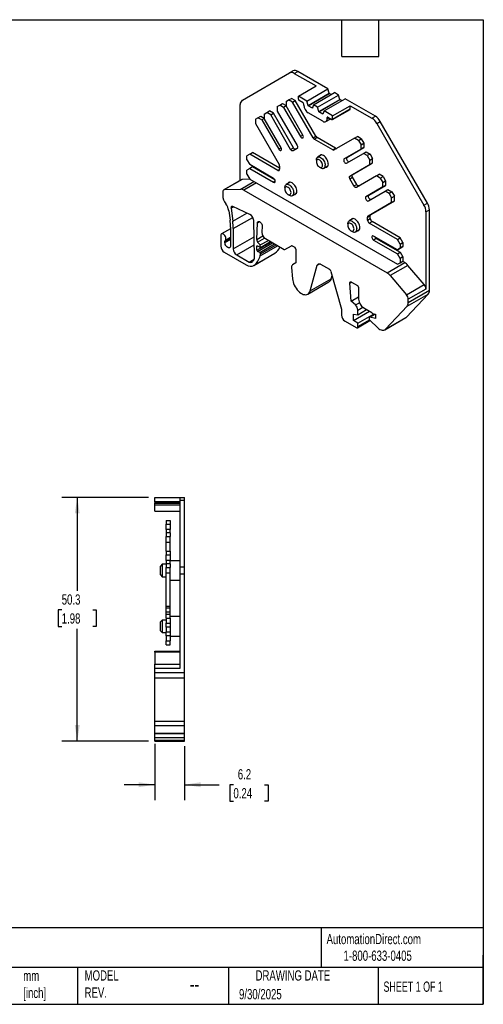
# Model space of a CAD drawing. Header units: millimetres. Extents: x 6 to 273, y 6 to 210.
# Tile 2 of 2: x 177 to 273, y 6 to 210. Entities that reach past the tile are written whole.
import ezdxf

# ---------------------------------------------------------------- set-up
doc = ezdxf.new("R2010")
doc.units = ezdxf.units.MM
doc.linetypes.add('SLD-Solid', pattern=[0])
doc.layers.add('DIMENSIONS', color=140, linetype='SLD-Solid', lineweight=25)
doc.layers.add('TEXT', color=140, linetype='SLD-Solid', lineweight=25)
doc.styles.add('SLDTEXTSTYLE0', font='TXT', dxfattribs={"width": 0.7})
doc.styles.add('SLDTEXTSTYLE1', font='TXT', dxfattribs={"width": 0.65})
doc.dimstyles.new('SLDDIMSTYLE0', dxfattribs={"dimtxt": 2.158008, "dimasz": 3.302, "dimexe": 0, "dimexo": 0.0625, "dimgap": 0.539502, "dimtad": 0, "dimtih": 1, "dimtoh": 1, "dimdec": 1, "dimrnd": 1e-09, "dimzin": 12, "dimdsep": 46, "dimtxsty": 'SLDTEXTSTYLE0', "dimsah": 1, "dimcen": 0.09, "dimadec": 0, "dimazin": 3, "dimtfac": 1, "dimtdec": 1, "dimtofl": 0, "dimtmove": 0, "dimatfit": 3, "dimfxl": 0, "dimfrac": 2, "dimtolj": 1, "dimtzin": 12, "dimarcsym": 0})
doc.dimstyles.new('SLDDIMSTYLE1', dxfattribs={"dimtxt": 2.158008, "dimasz": 3.302, "dimexe": 0, "dimexo": 0.0625, "dimgap": 0.539502, "dimtad": 0, "dimtih": 1, "dimtoh": 1, "dimdec": 1, "dimrnd": 1e-09, "dimzin": 12, "dimdsep": 46, "dimtxsty": 'SLDTEXTSTYLE0', "dimsah": 1, "dimcen": 0.09, "dimadec": 0, "dimazin": 3, "dimtfac": 1, "dimtdec": 1, "dimtmove": 0, "dimatfit": 0, "dimfxl": 0, "dimfrac": 2, "dimtolj": 1, "dimtzin": 12, "dimarcsym": 0})

# ---------------------------------------------------------------- blocks, each defined once
blk = doc.blocks.new('_D_1')
at = {"layer": 'DIMENSIONS'}
for p, q in [((205.22, 60.11), (205.22, 48.5)), ((211.37, 59.61), (211.37, 48.5)), ((205.22, 51.67), (198.87, 51.67)), ((211.37, 51.67), (218.53, 51.67)), ((221.46, 51.67), (220.73, 51.67)), ((220.73, 51.67), (220.73, 48.24)), ((227.87, 51.67), (228.6, 51.67)), ((228.6, 51.67), (228.6, 48.24)), ((220.73, 48.24), (221.46, 48.24)), ((228.6, 48.24), (227.87, 48.24))]:
    blk.add_line(p, q, dxfattribs=at)
for points in [[(205.22, 51.67), (201.92, 52.18), (201.92, 51.16)], [(211.37, 51.67), (214.67, 51.16), (214.67, 52.18)]]:
    blk.add_solid(points, dxfattribs=at)
at = {"layer": 'DIMENSIONS', "char_height": 2.117, "attachment_point": 1, "style": 'SLDTEXTSTYLE0'}
for s, insert in [('6.2', (222.36, 54.88)), ('0.24', (221.46, 50.97))]:
    blk.add_mtext(s, dxfattribs=dict(at, insert=insert))
blk = doc.blocks.new('_D_2')
at = {"layer": 'DIMENSIONS'}
for p, q in [((203.95, 110.95), (186.05, 110.95)), ((189.22, 110.95), (189.22, 91.65)), ((186.01, 87.74), (185.29, 87.74)), ((185.29, 87.74), (185.29, 84.31)), ((192.43, 87.74), (193.15, 87.74)), ((193.15, 87.74), (193.15, 84.31)), ((185.29, 84.31), (186.01, 84.31)), ((189.22, 60.69), (189.22, 83.83)), ((193.15, 84.31), (192.43, 84.31)), ((203.95, 60.69), (186.05, 60.69))]:
    blk.add_line(p, q, dxfattribs=at)
for points in [[(189.22, 110.95), (188.71, 107.65), (189.73, 107.65)], [(189.22, 60.69), (189.73, 63.99), (188.71, 63.99)]]:
    blk.add_solid(points, dxfattribs=at)
at = {"layer": 'DIMENSIONS', "char_height": 2.117, "attachment_point": 1, "style": 'SLDTEXTSTYLE0'}
for s, insert in [('50.3', (186.01, 90.95)), ('1.98', (186.01, 87.04))]:
    blk.add_mtext(s, dxfattribs=dict(at, insert=insert))

msp = doc.modelspace()

# ---------------------------------------------------------------- linework, layer by layer
for p, q in [((223.3, 192.94), (233.03, 198.56)), ((233.03, 198.56), (233.73, 198.97)), ((234.03, 198.46), (234.73, 198.87)), ((234.03, 198.46), (238.51, 195.88)), ((240.98, 195.27), (234.73, 198.87)), ((234.87, 193.78), (238.51, 195.88)), ((236.63, 192.76), (240.98, 195.27)), ((241.21, 194.36), (240.98, 195.27)), ((232.85, 192.98), (233.42, 193.3)), ((234.22, 192.84), (233.42, 193.3)), ((234.87, 193.12), (234.87, 193.78)), ((236.63, 192.76), (234.87, 193.78)), ((236.86, 191.85), (241.21, 194.36)), ((236.86, 191.8), (241.21, 194.31)), ((237.98, 191.98), (242.33, 194.49)), ((238.83, 191.49), (243.17, 194)), ((239.06, 190.59), (243.4, 193.1)), ((239.06, 190.54), (243.4, 193.05)), ((240.17, 190.71), (244.52, 193.23)), ((241.21, 194.31), (241.21, 194.36)), ((241.62, 194.08), (241.21, 194.31)), ((243.17, 194), (242.33, 194.49)), ((243.4, 193.1), (243.17, 194)), ((243.4, 193.05), (243.4, 193.1)), ((243.81, 192.81), (243.4, 193.05)), ((250.77, 189.62), (244.52, 193.23)), ((222.88, 176.41), (222.88, 192.03)), ((230.5, 191.62), (231.03, 191.92)), ((230.5, 191.62), (230.5, 190.7)), ((231.03, 191.92), (231.59, 192.25)), ((231.83, 191.46), (231.03, 191.92)), ((231.59, 192.25), (232.33, 191.83)), ((232.33, 191.75), (231.83, 191.46)), ((231.83, 191.46), (235.3, 185.44)), ((232.33, 192.68), (232.85, 192.98)), ((232.33, 192.68), (232.33, 191.75)), ((235.8, 185.73), (232.33, 191.75)), ((233.65, 192.52), (232.85, 192.98)), ((233.65, 192.52), (234.22, 192.84)), ((237.9, 185.16), (233.65, 192.52)), ((238.47, 185.49), (234.22, 192.84)), ((235.86, 192.39), (235.01, 192.88)), ((236, 191.9), (236, 192.14)), ((236.86, 191.85), (236.63, 192.76)), ((236.86, 191.8), (236.86, 191.85)), ((237.75, 191.29), (236.86, 191.8)), ((237.98, 191.98), (237.75, 191.34)), ((237.75, 191.34), (237.75, 191.29)), ((238.83, 191.49), (237.98, 191.98)), ((239.06, 190.59), (238.83, 191.49)), ((241.9, 188.95), (245.54, 191.05)), ((241.94, 189.69), (245.58, 191.8)), ((241.94, 189.04), (245.58, 191.14)), ((245.58, 191.14), (245.58, 191.8)), ((245.58, 191.8), (250.06, 189.21)), ((226, 189.02), (226.53, 189.33)), ((226, 189.02), (226, 188.1)), ((226.53, 189.33), (227.09, 189.65)), ((227.33, 188.86), (226.53, 189.33)), ((227.09, 189.65), (227.83, 189.23)), ((227.83, 189.15), (227.33, 188.86)), ((227.83, 190.08), (228.35, 190.38)), ((227.83, 190.08), (227.83, 189.15)), ((231.3, 183.13), (227.83, 189.15)), ((228.35, 190.38), (228.92, 190.71)), ((229.15, 189.92), (228.35, 190.38)), ((229.72, 190.24), (228.92, 190.71)), ((229.15, 189.92), (229.72, 190.24)), ((233.27, 182.78), (229.15, 189.92)), ((233.84, 183.11), (229.72, 190.24)), ((230.5, 190.7), (234.62, 183.56)), ((239.89, 188.59), (236.92, 190.31)), ((239.06, 190.54), (239.06, 190.59)), ((239.94, 190.03), (239.06, 190.54)), ((240.17, 190.71), (239.94, 190.08)), ((239.94, 190.08), (239.94, 190.03)), ((241.94, 189.69), (240.17, 190.71)), ((240.54, 188.53), (241.54, 189.11)), ((240.81, 189.37), (240.95, 189.45)), ((240.81, 189.12), (240.81, 189.37)), ((240.81, 189.12), (241.16, 189.33)), ((240.95, 189.45), (241.8, 188.96)), ((241.94, 189.04), (241.94, 189.69)), ((250.06, 189.21), (250.77, 189.62)), ((226, 188.1), (230.87, 179.66)), ((227.33, 188.86), (230.8, 182.85)), ((251.06, 188.15), (251.77, 188.56)), ((251.06, 188.15), (260.79, 171.3)), ((261.5, 171.71), (251.77, 188.56)), ((235.8, 185.73), (235.3, 185.44)), ((237.9, 185.16), (238.47, 185.49)), ((238.15, 184.9), (238.72, 185.22)), ((242.54, 183.01), (238.72, 185.22)), ((246.47, 185.12), (242.23, 182.66)), ((246.47, 185.12), (247.04, 185.44)), ((247.27, 184.65), (246.47, 185.12)), ((247.84, 184.98), (247.04, 185.44)), ((247.27, 184.65), (247.84, 184.98)), ((247.84, 184.98), (248.36, 184.07)), ((231.3, 183.13), (230.8, 182.85)), ((233.27, 182.78), (233.84, 183.11)), ((234.62, 182.98), (233.77, 182.49)), ((241.98, 182.69), (238.15, 184.9)), ((241.98, 182.69), (242.54, 183.01)), ((244.89, 181.14), (248.36, 183.15)), ((247.27, 184.65), (247.8, 183.74)), ((247.8, 183.74), (248.36, 184.07)), ((247.8, 182.82), (247.8, 183.74)), ((248.36, 183.15), (247.8, 182.82)), ((248.36, 184.07), (248.36, 183.15)), ((224.83, 181.81), (224.26, 181.48)), ((224.26, 180.63), (224.26, 181.48)), ((224.83, 181.81), (225.39, 182.14)), ((230.62, 178.46), (224.83, 181.81)), ((230.98, 178.91), (225.39, 182.14)), ((239.67, 181.64), (238.85, 181.16)), ((247.8, 182.82), (244.32, 180.81)), ((244.89, 181.14), (244.32, 180.81)), ((244.82, 179.95), (248.3, 181.95)), ((248.3, 181.95), (248.86, 182.28)), ((249.1, 181.49), (248.3, 181.95)), ((248.86, 182.28), (249.66, 181.82)), ((249.66, 181.82), (249.1, 181.49)), ((249.1, 181.49), (249.62, 180.58)), ((249.62, 180.58), (250.19, 180.91)), ((249.66, 181.82), (250.19, 180.91)), ((250.19, 179.99), (250.19, 180.91)), ((224.26, 180.63), (224.83, 179.65)), ((224.83, 178.83), (224.26, 178.5)), ((229.74, 176.81), (224.83, 179.65)), ((225.39, 179.16), (224.83, 178.83)), ((224.83, 178.83), (229.74, 175.99)), ((230.02, 176.48), (225.39, 179.16)), ((230.98, 179.31), (230.98, 178.67)), ((238.58, 180.57), (238.58, 180.24)), ((239.21, 179.14), (239.5, 178.97)), ((240.15, 178.91), (240.97, 179.39)), ((245.5, 177.28), (249.62, 179.66)), ((246.07, 177.61), (250.19, 179.99)), ((249.62, 179.66), (249.62, 180.58)), ((249.62, 179.66), (250.19, 179.99)), ((224.26, 177.65), (224.26, 178.5)), ((224.26, 177.65), (224.83, 176.67)), ((230.62, 178.46), (230.98, 178.67)), ((245.5, 177.28), (246.07, 177.61)), ((245.5, 176.7), (246.07, 177.03)), ((246.92, 175.56), (246.07, 177.03)), ((250.97, 177.32), (246.85, 174.94)), ((250.97, 177.32), (251.54, 177.65)), ((251.77, 176.86), (250.97, 177.32)), ((252.34, 177.19), (251.54, 177.65)), ((251.77, 176.86), (252.34, 177.19)), ((251.77, 176.86), (252.3, 175.95)), ((252.34, 177.19), (252.86, 176.28)), ((223.09, 176.53), (219.45, 174.43)), ((223.26, 176.58), (219.62, 174.48)), ((222.96, 174.58), (225.7, 176.16)), ((224.89, 176.63), (223.26, 176.58)), ((226.2, 175.87), (223.62, 174.38)), ((224.83, 176.67), (255.3, 159.07)), ((230.09, 176.2), (229.74, 175.99)), ((232.07, 174.93), (232.07, 174.6)), ((233.17, 176), (232.34, 175.53)), ((246.35, 175.23), (245.5, 176.7)), ((246.35, 175.23), (246.92, 175.56)), ((252.3, 175.03), (248.82, 173.02)), ((249.39, 173.35), (252.86, 175.35)), ((252.3, 175.95), (252.86, 176.28)), ((252.3, 175.03), (252.3, 175.95)), ((252.86, 175.35), (252.3, 175.03)), ((252.86, 176.28), (252.86, 175.35)), ((219.24, 173.97), (219.24, 173.32)), ((219.62, 174.48), (222.96, 174.58)), ((223.62, 174.38), (253.18, 157.32)), ((232.71, 173.5), (232.99, 173.34)), ((233.64, 173.27), (234.47, 173.75)), ((249.39, 173.35), (248.82, 173.02)), ((249.32, 172.15), (252.8, 174.16)), ((252.8, 174.16), (253.36, 174.49)), ((253.6, 173.7), (252.8, 174.16)), ((253.36, 174.49), (254.16, 174.02)), ((254.16, 174.02), (253.6, 173.7)), ((253.6, 173.7), (254.12, 172.79)), ((254.12, 172.79), (254.69, 173.12)), ((254.12, 171.87), (254.12, 172.79)), ((254.16, 174.02), (254.69, 173.12)), ((254.69, 172.19), (254.69, 173.12)), ((220.96, 170.63), (221.48, 170.94)), ((224.85, 169.36), (221.34, 171)), ((249.25, 169.05), (254.12, 171.87)), ((249.82, 169.38), (254.69, 172.19)), ((254.12, 171.87), (254.69, 172.19)), ((260.79, 171.3), (261.5, 171.71)), ((220.5, 170.13), (220.76, 168.18)), ((220.96, 170.63), (221.32, 167.96)), ((221.32, 167.96), (224.23, 169.64)), ((221.43, 166.43), (225.45, 168.76)), ((249.15, 168.82), (249.72, 169.15)), ((249.15, 168.18), (249.15, 168.82)), ((249.25, 169.05), (249.82, 169.38)), ((249.72, 168.5), (249.72, 169.15)), ((261.21, 169.9), (261.91, 170.31)), ((261.21, 169.9), (261.21, 153.95)), ((261.91, 153.7), (261.91, 170.31)), ((220.86, 166.76), (220.86, 162.88)), ((225.8, 160.58), (225.64, 168.11)), ((226.27, 164.18), (226.41, 167.63)), ((226.41, 167.63), (226.85, 167.88)), ((227.37, 167), (227.35, 165.62)), ((245.08, 167.42), (245.08, 167.09)), ((246.18, 168.49), (245.35, 168.02)), ((249.15, 168.18), (249.72, 168.5)), ((249.5, 167.56), (250.07, 167.89)), ((255.3, 164.22), (249.5, 167.56)), ((255.87, 164.54), (250.07, 167.89)), ((218.85, 165), (218.85, 162.8)), ((220.86, 166.41), (219.01, 165.34)), ((219.79, 164.06), (220.86, 164.68)), ((221.43, 166.43), (221.43, 162.25)), ((221.43, 162.25), (225.71, 164.72)), ((226.27, 164.18), (227.54, 164.92)), ((245.72, 165.99), (246, 165.83)), ((246.65, 165.76), (247.48, 166.24)), ((255.3, 162.05), (250.39, 164.89)), ((219.7, 163.85), (220.86, 164.52)), ((219.7, 163.55), (220.86, 164.22)), ((219.7, 163.55), (219.7, 163.85)), ((222.13, 161.02), (225.74, 163.11)), ((226.27, 162.75), (226.42, 162.84)), ((226.31, 161.97), (226.27, 162.75)), ((226.31, 161.97), (229.26, 163.67)), ((226.4, 162.85), (227.04, 162.55)), ((226.45, 161.74), (229.53, 163.52)), ((226.46, 163.67), (227.88, 164.49)), ((227.01, 163.06), (226.46, 163.67)), ((226.89, 161.49), (229.96, 163.26)), ((226.99, 160.83), (230.59, 162.91)), ((227.01, 163.06), (228.67, 164.01)), ((227.04, 162.55), (227.01, 163.06)), ((227.03, 161.23), (230.26, 163.09)), ((227.04, 162.55), (229.13, 163.75)), ((228.05, 164.37), (231.94, 162.12)), ((232.09, 162.11), (233.46, 162.9)), ((232.09, 162.11), (233.47, 162.9)), ((233.61, 162.88), (234.13, 162.58)), ((250.95, 164.4), (250.39, 164.07)), ((250.39, 164.07), (255.3, 161.24)), ((250.95, 164.4), (255.87, 161.56)), ((255.3, 164.22), (255.87, 164.54)), ((255.87, 163.24), (255.3, 164.22)), ((256.43, 163.56), (255.87, 164.54)), ((255.87, 163.24), (256.43, 163.56)), ((255.87, 163.24), (255.87, 162.38)), ((255.87, 162.38), (256.43, 162.71)), ((256.43, 162.71), (255.87, 162.38)), ((256.43, 163.56), (256.43, 162.71)), ((219.56, 161.57), (224.11, 158.94)), ((222.13, 161.02), (224.71, 159.53)), ((225.61, 158.8), (229.96, 161.31)), ((225.69, 158.85), (230.04, 161.36)), ((226.89, 161.49), (226.45, 161.74)), ((226.99, 160.83), (227.03, 161.23)), ((229.96, 161.31), (230.04, 161.36)), ((234.34, 162.22), (234.34, 159.35)), ((255.3, 162.05), (255.87, 162.38)), ((255.87, 162.38), (255.3, 162.05)), ((255.3, 161.24), (255.87, 161.56)), ((255.87, 160.26), (255.3, 161.24)), ((255.87, 161.56), (256.43, 160.58)), ((256.43, 160.58), (255.87, 160.26)), ((256.43, 160.58), (256.43, 159.73)), ((224.71, 159.53), (225.74, 160.13)), ((234.34, 159.35), (233.67, 158.96)), ((237.32, 153.59), (238.78, 158.89)), ((238.78, 158.89), (239.28, 159.17)), ((239.46, 159.09), (241.27, 158.05)), ((253.18, 157.32), (256.83, 159.42)), ((257.48, 158.85), (253.84, 156.75)), ((255.3, 159.07), (255.87, 159.4)), ((255.3, 159.07), (255.87, 159.4)), ((255.87, 160.26), (255.87, 159.4)), ((255.87, 159.4), (256.43, 159.73)), ((255.87, 159.4), (256.43, 159.73)), ((256.83, 159.42), (256.36, 159.69)), ((260.83, 154.89), (257.48, 158.85)), ((233.46, 158.42), (233.65, 156.07)), ((241.6, 157.6), (243.79, 149.83)), ((241.67, 156.1), (241.85, 156.74)), ((253.84, 156.75), (257.19, 152.79)), ((236.84, 152.91), (241.19, 155.42)), ((237.32, 153.59), (241.67, 156.1)), ((245.49, 155.16), (245.88, 155.39)), ((245.8, 151.47), (245.49, 155.16)), ((245.85, 155.41), (247.08, 154.69)), ((257.19, 152.79), (260.83, 154.89)), ((247.3, 154.33), (247.3, 151.9)), ((257.2, 148.18), (261.65, 152.91)), ((257.31, 150.4), (261.65, 152.91)), ((261.21, 153.95), (257.56, 151.85)), ((257.56, 151.19), (261.91, 153.7)), ((245.8, 151.47), (247.3, 152.34)), ((246.65, 150.68), (245.8, 151.47)), ((246.65, 150.68), (247.46, 151.15)), ((252.85, 145.67), (257.31, 150.4)), ((257.56, 151.19), (257.56, 151.85)), ((243.79, 149.83), (243.79, 148.56)), ((246.27, 147.5), (249.53, 149.38)), ((246.27, 148.81), (247.16, 148.67)), ((246.27, 147.5), (246.27, 148.81)), ((247.16, 149.61), (248.17, 150.19)), ((247.16, 148.67), (248.96, 149.71)), ((247.16, 148.67), (247.16, 149.61)), ((247.16, 146.9), (250.52, 148.84)), ((248.36, 150.06), (250.01, 149.1)), ((250.66, 148.8), (249.55, 148.15)), ((249.61, 148.16), (250.7, 148.79)), ((250.18, 148.93), (250.71, 148.79)), ((250.71, 148.79), (250.78, 148.75)), ((250.78, 148.75), (250.78, 147.85)), ((244.5, 147.33), (246.8, 146)), ((247.16, 146.9), (246.27, 147.5)), ((247.05, 145.98), (249.65, 147.48)), ((247.16, 146.21), (249.55, 147.59)), ((247.16, 146.21), (247.16, 146.9)), ((249.51, 148.06), (249.51, 147.74)), ((250.78, 147.85), (249.61, 148.16)), ((249.61, 147.52), (251.28, 145.96)), ((252.7, 145.55), (257.04, 148.06)), ((252.85, 145.67), (257.2, 148.18)), ((205.22, 110.15), (205.22, 110.95)), ((205.22, 110.95), (210.37, 110.95)), ((205.22, 110.15), (210.37, 110.15)), ((205.22, 109.95), (205.22, 110.15)), ((205.22, 109.95), (210.37, 109.95)), ((205.22, 109.95), (205.22, 109.75)), ((205.22, 109.75), (210.37, 109.75)), ((205.22, 109.45), (205.22, 109.75)), ((210.37, 110.95), (211.37, 110.95)), ((210.37, 110.95), (210.37, 110.37)), ((210.37, 110.37), (211.37, 110.37)), ((210.37, 110.37), (210.37, 96.6)), ((211.37, 110.37), (211.37, 110.95)), ((211.37, 96.6), (211.37, 110.37)), ((205.22, 109.45), (210.37, 109.45)), ((205.22, 108.15), (205.22, 109.45)), ((205.22, 108.15), (210.37, 108.15)), ((207.57, 106.2), (208.37, 106.2)), ((207.57, 106.2), (207.57, 105.46)), ((208.37, 106.2), (208.37, 105.46)), ((207.57, 105.46), (208.37, 105.46)), ((207.57, 104.33), (207.57, 105.46)), ((208.37, 104.33), (207.57, 104.33)), ((207.57, 104.33), (207.57, 103.62)), ((208.37, 105.46), (208.37, 104.33)), ((208.37, 103.62), (208.37, 104.33)), ((208.37, 103.62), (207.57, 103.62)), ((207.57, 103.62), (207.57, 102.88)), ((207.57, 102.88), (208.37, 102.88)), ((207.57, 101.75), (207.57, 102.88)), ((207.57, 101.75), (208.37, 101.75)), ((207.57, 99.84), (207.57, 101.75)), ((208.37, 103.62), (208.37, 102.88)), ((208.37, 101.75), (208.37, 102.88)), ((208.37, 99.84), (208.37, 101.75)), ((207.57, 99.84), (208.37, 99.84)), ((207.57, 99.84), (207.57, 99.1)), ((208.37, 99.84), (208.37, 99.1)), ((207.57, 99.1), (208.37, 99.1)), ((207.57, 97.96), (207.57, 99.1)), ((208.37, 97.96), (207.57, 97.96)), ((207.57, 97.96), (207.57, 97.26)), ((208.37, 99.1), (208.37, 97.96)), ((208.37, 97.26), (208.37, 97.96)), ((210.37, 97.85), (208.37, 97.85)), ((206.77, 97.15), (206.37, 96.75)), ((206.37, 95.85), (206.37, 96.75)), ((206.37, 94.95), (206.37, 95.85)), ((207.57, 97.15), (206.77, 97.15)), ((206.77, 97.15), (206.77, 95.85)), ((206.77, 95.85), (206.77, 94.55)), ((208.37, 97.26), (207.57, 97.26)), ((207.57, 97.26), (207.57, 96.52)), ((207.57, 96.52), (208.37, 96.52)), ((207.57, 95.38), (207.57, 96.52)), ((208.37, 97.26), (208.37, 96.52)), ((208.37, 95.38), (208.37, 96.52)), ((210.37, 96.6), (211.37, 96.6)), ((210.37, 96.6), (210.37, 95.19)), ((211.37, 95.19), (211.37, 96.6)), ((206.37, 94.95), (206.77, 94.55)), ((206.77, 94.55), (207.57, 94.55)), ((207.57, 95.38), (208.37, 95.38)), ((207.57, 88.5), (207.57, 95.38)), ((208.37, 88.5), (208.37, 95.38)), ((208.37, 93.85), (210.37, 93.85)), ((210.37, 95.19), (210.37, 75.65)), ((210.37, 95.19), (211.37, 95.19)), ((211.37, 74.84), (211.37, 95.19)), ((207.57, 88.5), (208.37, 88.5)), ((207.57, 88.14), (207.57, 88.5)), ((207.57, 88.14), (208.37, 88.14)), ((207.57, 87.35), (207.57, 88.14)), ((208.37, 88.14), (208.37, 88.5)), ((208.37, 87.35), (208.37, 88.14)), ((206.77, 85.65), (206.37, 85.25)), ((207.57, 85.65), (206.77, 85.65)), ((206.77, 85.65), (206.77, 84.35)), ((207.57, 87.35), (208.37, 87.35)), ((207.57, 86.85), (207.57, 87.35)), ((207.57, 86.85), (208.37, 86.85)), ((207.57, 86.05), (207.57, 86.85)), ((207.57, 86.05), (207.57, 85)), ((207.57, 86.05), (208.37, 86.05)), ((208.37, 86.85), (208.37, 87.35)), ((208.37, 86.05), (208.37, 86.85)), ((210.37, 86.35), (208.37, 86.35)), ((208.37, 86.05), (208.37, 85)), ((206.37, 84.35), (206.37, 85.25)), ((206.37, 83.45), (206.37, 84.35)), ((206.37, 83.45), (206.77, 83.05)), ((206.77, 84.35), (206.77, 83.05)), ((207.57, 85), (208.37, 85)), ((207.57, 84.2), (207.57, 85)), ((208.37, 84.2), (207.57, 84.2)), ((207.57, 84.2), (207.57, 83.2)), ((208.37, 85), (208.37, 84.2)), ((208.37, 84.2), (208.37, 83.2)), ((206.77, 83.05), (207.57, 83.05)), ((207.57, 83.2), (208.37, 83.2)), ((207.57, 82.4), (207.57, 83.2)), ((208.37, 82.4), (207.57, 82.4)), ((207.57, 82.4), (207.57, 81.35)), ((207.57, 80.55), (207.57, 81.35)), ((207.57, 81.35), (208.37, 81.35)), ((208.37, 83.2), (208.37, 82.4)), ((208.37, 82.4), (208.37, 81.35)), ((208.37, 82.35), (210.37, 82.35)), ((208.37, 80.55), (208.37, 81.35)), ((205.22, 79.25), (210.37, 79.25)), ((205.22, 79.02), (205.22, 79.25)), ((207.57, 80.55), (208.37, 80.55)), ((210.37, 79.02), (205.22, 79.02)), ((205.22, 79.02), (205.22, 76.53)), ((205.22, 75.65), (205.22, 76.53)), ((205.22, 76.53), (210.37, 76.53)), ((205.22, 74.84), (205.22, 75.65)), ((210.37, 75.65), (205.22, 75.65)), ((205.22, 74.84), (211.37, 74.84)), ((205.22, 73.7), (205.22, 74.84)), ((205.22, 73.7), (211.37, 73.7)), ((205.22, 64.75), (205.22, 73.7)), ((211.37, 73.7), (211.37, 74.84)), ((211.37, 64.75), (211.37, 73.7)), ((205.22, 64.75), (211.37, 64.75)), ((205.22, 63.91), (205.22, 64.75)), ((205.22, 63.91), (211.37, 63.91)), ((205.22, 62.34), (205.22, 63.91)), ((211.37, 63.91), (211.37, 64.75)), ((211.37, 62.34), (211.37, 63.91)), ((205.22, 62.34), (211.37, 62.34)), ((205.22, 62.23), (205.22, 62.34)), ((205.22, 62.23), (211.37, 62.23)), ((205.22, 61.38), (205.22, 62.23)), ((205.22, 61.38), (211.37, 61.38)), ((205.22, 60.88), (205.22, 61.38)), ((211.37, 62.23), (211.37, 62.34)), ((211.37, 61.38), (211.37, 62.23)), ((211.37, 60.88), (211.37, 61.38)), ((205.22, 60.88), (211.37, 60.88)), ((205.22, 60.69), (205.22, 60.88)), ((205.22, 60.69), (211.37, 60.69)), ((205.22, 60.69), (211.37, 60.69)), ((211.37, 60.69), (211.37, 60.88))]:
    msp.add_line(p, q)
at = {"flags": 128}
for points in [[(235.3, 185.44), (235.4, 185.3), (235.52, 185.2), (235.64, 185.14), (235.76, 185.14), (235.84, 185.19), (235.89, 185.29), (235.91, 185.42), (235.87, 185.58), (235.8, 185.73)], [(230.8, 182.85), (230.9, 182.71), (231.02, 182.6), (231.14, 182.54), (231.26, 182.54), (231.34, 182.59), (231.39, 182.69), (231.41, 182.82), (231.37, 182.98), (231.3, 183.13)], [(234.34, 182.82), (234.28, 182.8), (234.22, 182.8), (234.16, 182.81), (234.09, 182.85), (234.02, 182.89), (233.95, 182.95), (233.89, 183.03), (233.84, 183.11)], [(234.62, 183.56), (234.67, 183.47), (234.7, 183.39), (234.72, 183.3), (234.73, 183.21), (234.72, 183.14), (234.7, 183.07), (234.67, 183.02), (234.62, 182.98)], [(233.77, 182.49), (233.72, 182.47), (233.66, 182.47), (233.59, 182.49), (233.52, 182.52), (233.45, 182.57), (233.39, 182.63), (233.33, 182.7), (233.27, 182.78)], [(238.58, 180.57), (238.58, 180.67), (238.62, 180.86), (238.69, 181.01), (238.8, 181.13), (238.94, 181.2), (239.09, 181.22), (239.27, 181.2), (239.45, 181.12), (239.64, 181), (239.82, 180.85), (239.98, 180.66), (240.13, 180.44), (240.25, 180.21), (240.34, 179.97), (240.4, 179.73), (240.42, 179.5)], [(241.05, 179.79), (241.03, 180.02), (240.98, 180.27), (240.89, 180.52), (240.76, 180.77), (240.61, 181), (240.44, 181.2), (240.26, 181.37), (240.06, 181.51), (239.87, 181.59), (239.68, 181.64), (239.51, 181.63), (239.36, 181.57), (239.24, 181.47), (239.15, 181.34)], [(244.89, 181.14), (244.82, 181.06), (244.79, 180.95), (244.8, 180.8), (244.85, 180.64), (244.94, 180.49), (245.05, 180.37), (245.17, 180.28), (245.29, 180.25), (245.39, 180.27)], [(239.85, 179.5), (239.83, 179.69), (239.78, 179.89), (239.69, 180.08), (239.58, 180.27), (239.44, 180.43), (239.29, 180.56), (239.14, 180.65), (238.99, 180.69), (238.85, 180.69), (238.74, 180.63), (238.65, 180.54), (238.6, 180.4), (238.58, 180.24), (238.6, 180.05), (238.65, 179.86), (238.74, 179.66), (238.85, 179.48), (238.99, 179.32), (239.14, 179.19), (239.29, 179.1), (239.44, 179.05), (239.58, 179.06), (239.69, 179.11), (239.78, 179.21), (239.83, 179.34), (239.85, 179.5)], [(244.32, 180.81), (244.25, 180.74), (244.22, 180.62), (244.23, 180.47), (244.28, 180.31), (244.37, 180.16), (244.48, 180.04), (244.6, 179.96), (244.72, 179.92), (244.82, 179.95)], [(229.74, 175.99), (229.86, 175.95), (229.97, 175.96), (230.05, 176.02), (230.09, 176.13), (230.09, 176.27), (230.05, 176.43), (229.97, 176.58), (229.86, 176.71), (229.74, 176.81)], [(245.5, 176.7), (245.46, 176.79), (245.43, 176.88), (245.41, 176.97), (245.4, 177.05), (245.41, 177.13), (245.43, 177.19), (245.46, 177.24), (245.5, 177.28)], [(246.07, 177.03), (246.03, 177.12), (245.99, 177.21), (245.97, 177.29), (245.97, 177.38), (245.97, 177.45), (245.99, 177.52), (246.03, 177.57), (246.07, 177.61)], [(232.07, 174.93), (232.08, 175.04), (232.12, 175.22), (232.19, 175.38), (232.29, 175.49), (232.43, 175.57), (232.59, 175.59), (232.76, 175.56), (232.95, 175.49), (233.13, 175.37), (233.31, 175.21), (233.48, 175.02), (233.63, 174.8), (233.75, 174.57), (233.84, 174.33), (233.89, 174.09), (233.91, 173.87), (233.91, 173.87)], [(233.35, 173.87), (233.33, 174.06), (233.27, 174.25), (233.19, 174.45), (233.07, 174.63), (232.94, 174.79), (232.79, 174.92), (232.63, 175.01), (232.48, 175.05), (232.35, 175.05), (232.23, 175), (232.15, 174.9), (232.09, 174.77), (232.07, 174.6), (232.09, 174.42), (232.15, 174.22), (232.23, 174.03), (232.35, 173.84), (232.48, 173.68), (232.63, 173.55), (232.79, 173.46), (232.94, 173.42), (233.07, 173.42), (233.19, 173.48), (233.27, 173.57), (233.33, 173.71), (233.35, 173.87)], [(234.55, 174.16), (234.53, 174.39), (234.47, 174.64), (234.38, 174.89), (234.26, 175.13), (234.11, 175.36), (233.94, 175.56), (233.75, 175.74), (233.56, 175.87), (233.37, 175.96), (233.18, 176), (233.01, 176), (232.86, 175.94), (232.74, 175.84), (232.65, 175.7)], [(246.85, 174.94), (246.8, 174.92), (246.74, 174.92), (246.67, 174.93), (246.6, 174.97), (246.54, 175.01), (246.47, 175.08), (246.41, 175.15), (246.35, 175.23)], [(247.42, 175.27), (247.37, 175.25), (247.31, 175.25), (247.24, 175.26), (247.17, 175.29), (247.1, 175.34), (247.03, 175.4), (246.97, 175.48), (246.92, 175.56)], [(248.82, 173.02), (248.75, 172.94), (248.72, 172.83), (248.73, 172.68), (248.78, 172.52), (248.87, 172.37), (248.98, 172.24), (249.1, 172.16), (249.22, 172.13), (249.32, 172.15)], [(249.39, 173.35), (249.32, 173.27), (249.29, 173.15), (249.3, 173), (249.35, 172.85), (249.44, 172.7), (249.55, 172.57), (249.67, 172.49), (249.79, 172.46), (249.89, 172.48)], [(221.34, 171), (221.25, 171.03), (221.17, 171.03), (221.1, 171.02), (221.04, 170.97), (220.99, 170.91), (220.96, 170.83), (220.95, 170.74), (220.96, 170.63)], [(226.41, 167.63), (226.44, 167.76), (226.51, 167.86), (226.61, 167.92), (226.73, 167.92), (226.86, 167.88), (226.99, 167.79), (227.12, 167.66), (227.23, 167.5), (227.31, 167.33), (227.36, 167.16), (227.37, 167)], [(245.08, 167.42), (245.09, 167.53), (245.13, 167.71), (245.2, 167.87), (245.31, 167.98), (245.44, 168.05), (245.6, 168.08), (245.77, 168.05), (245.96, 167.98), (246.14, 167.86), (246.32, 167.7), (246.49, 167.51), (246.64, 167.29), (246.76, 167.06), (246.85, 166.82), (246.9, 166.58), (246.92, 166.36), (246.92, 166.36)], [(246.36, 166.36), (246.34, 166.55), (246.28, 166.74), (246.2, 166.94), (246.08, 167.12), (245.95, 167.28), (245.8, 167.41), (245.64, 167.5), (245.49, 167.54), (245.36, 167.54), (245.24, 167.49), (245.16, 167.39), (245.1, 167.26), (245.08, 167.09), (245.1, 166.91), (245.16, 166.71), (245.24, 166.51), (245.36, 166.33), (245.49, 166.17), (245.64, 166.04), (245.8, 165.95), (245.95, 165.91), (246.08, 165.91), (246.2, 165.96), (246.28, 166.06), (246.34, 166.19), (246.36, 166.36)], [(247.56, 166.64), (247.54, 166.88), (247.48, 167.13), (247.39, 167.38), (247.27, 167.62), (247.12, 167.85), (246.95, 168.05), (246.76, 168.23), (246.57, 168.36), (246.38, 168.45), (246.19, 168.49), (246.02, 168.48), (245.87, 168.43), (245.75, 168.33), (245.66, 168.19)], [(219.79, 164.06), (219.86, 164.16), (219.91, 164.3), (219.91, 164.46), (219.87, 164.65), (219.8, 164.83), (219.69, 165.01), (219.57, 165.16), (219.42, 165.28), (219.28, 165.36), (219.14, 165.38), (219.02, 165.35), (218.93, 165.28), (218.87, 165.16), (218.85, 165)], [(250.39, 164.89), (250.27, 164.93), (250.16, 164.93), (250.08, 164.86), (250.04, 164.75), (250.04, 164.61), (250.08, 164.45), (250.16, 164.3), (250.27, 164.17), (250.39, 164.07)], [(220.86, 162.88), (220.84, 162.72), (220.78, 162.59), (220.69, 162.5), (220.57, 162.47), (220.43, 162.48), (220.28, 162.54), (220.13, 162.65), (219.99, 162.8), (219.87, 162.98), (219.78, 163.17), (219.72, 163.36), (219.7, 163.55)], [(226.27, 162.75), (226.27, 162.79), (226.28, 162.81), (226.29, 162.84), (226.3, 162.85), (226.32, 162.86), (226.35, 162.87), (226.37, 162.86), (226.4, 162.85)], [(238.78, 158.89), (238.82, 158.99), (238.88, 159.07), (238.95, 159.13), (239.03, 159.17), (239.13, 159.19), (239.24, 159.18), (239.35, 159.15), (239.46, 159.09)], [(233.65, 156.07), (233.69, 155.75), (233.77, 155.42), (233.88, 155.08), (234.03, 154.75), (234.2, 154.43), (234.39, 154.12), (234.61, 153.83), (234.85, 153.57), (235.1, 153.34), (235.36, 153.14), (235.62, 152.99), (235.87, 152.87), (236.12, 152.81), (236.36, 152.79), (236.59, 152.81), (236.79, 152.88), (236.97, 153), (237.12, 153.16), (237.24, 153.36), (237.32, 153.59)], [(245.49, 155.16), (245.49, 155.25), (245.51, 155.32), (245.54, 155.38), (245.58, 155.43), (245.64, 155.45), (245.7, 155.46), (245.77, 155.44), (245.85, 155.41)], [(249.61, 148.16), (249.59, 148.16), (249.57, 148.16), (249.55, 148.16), (249.54, 148.14), (249.52, 148.13), (249.51, 148.11), (249.51, 148.09), (249.51, 148.06)], [(257.04, 148.06), (257.06, 148.07), (257.2, 148.18)], [(251.28, 145.96), (251.49, 145.78), (251.71, 145.64), (251.94, 145.53), (252.15, 145.47), (252.36, 145.45), (252.54, 145.48), (252.71, 145.56), (252.85, 145.67)]]:
    msp.add_lwpolyline(points, dxfattribs=at)
for centre, radius, start, end in [((233.44, 197.65), 1.01, 54.3818, 114.3139), ((234.15, 198.06), 1.01, 54.3818, 114.3139), ((235.17, 193.14), 0.307, 182.6055, 237.3945), ((223.88, 192.13), 1.01, 125.698, 185.6204), ((235.69, 192.13), 0.307, 2.6055, 57.3945), ((237.99, 191.99), 2, 182.6054, 237.3947), ((245.48, 191.13), 0.0986, 305.0133, 6.2988), ((240.25, 189.03), 0.568, 230.7968, 9.2142), ((240.89, 189.38), 0.0873, 50.7967, 189.214), ((241.85, 189.03), 0.0873, 230.7967, 9.214), ((248.53, 186.76), 2.89, 28.8556, 58.0453), ((249.24, 187.17), 2.89, 28.8556, 58.0453), ((238.53, 185.51), 0.721, 208.8556, 238.0453), ((239.1, 185.83), 0.721, 208.8556, 238.0453), ((242.69, 183.22), 0.251, 234.3818, 294.314), ((242.12, 182.89), 0.251, 234.3818, 294.314), ((230.26, 179.29), 0.721, 1.9565, 31.1437), ((239.86, 179.42), 0.568, 230.9287, 9.0659), ((240.46, 179.69), 0.602, 269.4131, 9.7527), ((230.76, 178.63), 0.218, 230.7967, 9.214), ((223.26, 176.22), 0.355, 90.8759, 119.7018), ((219.67, 174.04), 0.434, 96.6554, 189.6908), ((222.28, 173.45), 3.04, 182.5169, 217.9243), ((222.95, 173.31), 1.27, 58.0233, 89.4258), ((233.35, 173.78), 0.568, 230.9287, 9.0659), ((233.95, 174.05), 0.602, 269.4131, 9.7527), ((217.32, 169.63), 3.21, 8.8887, 37.3196), ((258.32, 169.8), 2.89, 1.9565, 31.1437), ((259.03, 170.21), 2.89, 1.9565, 31.1437), ((224.14, 168.03), 1.5, 2.985, 61.9767), ((249.4, 168.85), 0.252, 125.698, 185.6204), ((249.97, 169.17), 0.252, 125.698, 185.6204), ((210.24, 166.73), 10.62, 0.1524, 7.8179), ((209.96, 166.4), 11.47, 0.1523, 7.8179), ((246.97, 166.54), 0.602, 269.4131, 9.7527), ((249.92, 168.21), 0.768, 182.6055, 237.3945), ((246.95, 167.37), 3.03, 12.5255, 24.0793), ((250.48, 168.54), 0.768, 182.6055, 237.3945), ((228.87, 165.66), 1.53, 181.1802, 237.5153), ((246.36, 166.27), 0.568, 230.9287, 9.0659), ((251.36, 165.04), 0.759, 204.3559, 237.4209), ((220.39, 162.87), 1.54, 182.6055, 237.3945), ((219.97, 163.87), 0.266, 132.6402, 184.5317), ((227.03, 164.18), 0.759, 180.4014, 222.341), ((228.11, 163.98), 3.25, 306.3392, 335.4404), ((233.52, 162.76), 0.151, 54.3817, 114.3137), ((233.88, 162.2), 0.461, 2.6055, 57.3945), ((222.96, 162.31), 1.54, 182.6055, 237.3945), ((224.68, 160.48), 1.12, 316.5893, 5.3713), ((223.54, 161.67), 3.55, 307.2987, 346.3059), ((226.62, 162), 0.31, 184.8352, 237.2443), ((226.73, 161.23), 0.301, 358.5088, 57.794), ((232.03, 162.25), 0.151, 234.3817, 294.3138), ((224.98, 160.12), 1.46, 233.5833, 299.4055), ((225, 159.93), 0.489, 233.7479, 298.3506), ((223.77, 161.64), 2.59, 304.3672, 311.8514), ((233.99, 158.52), 0.543, 127.2794, 191.2769), ((255.51, 157.23), 2.55, 39.4162, 59.0204), ((240.85, 157.39), 0.781, 15.1999, 57.1269), ((251.87, 155.13), 2.55, 39.4162, 59.0204), ((240.62, 156.34), 1.08, 301.9548, 347.3185), ((246.84, 154.31), 0.461, 2.6054, 57.3946), ((259.66, 153.88), 1.54, 2.7138, 41.0479), ((256.02, 151.77), 1.54, 2.7134, 41.0481), ((260.78, 153.63), 1.14, 320.5107, 3.2274), ((245.58, 149.53), 1.57, 2.927, 47.3078), ((249.6, 152), 2.31, 182.6055, 237.3945), ((256.43, 151.12), 1.14, 320.5107, 3.2272), ((245.33, 148.63), 1.54, 182.6055, 237.3945), ((250.28, 149.19), 0.277, 197.1788, 248.202), ((249.82, 147.75), 0.313, 182.924, 227.0751), ((246.94, 146.17), 0.219, 230.7968, 9.214)]:
    msp.add_arc(centre, radius, start, end)
at = {"layer": 'TEXT'}
for p, q in [((6.35, 209.55), (273.05, 209.55)), ((243.84, 201.93), (243.84, 209.55)), ((251.46, 201.93), (251.46, 209.55)), ((273.05, 209.55), (273.05, 6.35)), ((243.84, 201.93), (251.46, 201.93)), ((273.05, 22.13), (6.35, 22.13)), ((239.58, 22.13), (239.58, 13.97)), ((273.05, 6.35), (273.05, 16.51)), ((273.05, 13.97), (6.35, 13.97)), ((189.3, 13.97), (189.3, 6.35)), ((220.47, 13.97), (220.47, 6.35)), ((251.35, 13.97), (251.35, 6.35)), ((6.35, 6.35), (273.05, 6.35))]:
    msp.add_line(p, q, dxfattribs=at)

# ---------------------------------------------------------------- texts
for s, insert, char_height, attachment_point, style in [('AutomationDirect.com', (240.69, 20.88), 2.1167, 1, 'SLDTEXTSTYLE0'), ('1-800-633-0405', (244.19, 17.44), 2.1167, 1, 'SLDTEXTSTYLE0'), ('mm^J[inch]', (178.06, 13.3), 2.117, 1, 'SLDTEXTSTYLE0'), ('MODEL ^JREV.', (190.73, 13.36), 2.1167, 1, 'SLDTEXTSTYLE0'), ('DRAWING DATE', (233.73, 13.36), 2.1167, 2, 'SLDTEXTSTYLE0'), ('--', (212.43, 12.11), 3.175, 1, 'SLDTEXTSTYLE0'), ('SHEET 1 OF 1', (252.44, 11.05), 2.1167, 1, 'SLDTEXTSTYLE1'), ('9/30/2025', (222.61, 9.5), 2.117, 1, 'SLDTEXTSTYLE0')]:
    msp.add_mtext(s, dxfattribs=dict(at, insert=insert, char_height=char_height, attachment_point=attachment_point, style=style))

# ---------------------------------------------------------------- dimensions: what is measured, and where the dimension line sits
at = {"layer": 'DIMENSIONS'}
for base, p1, p2, angle, dimstyle, picture, middle in [((189.22, 110.95), (205.22, 60.69), (205.22, 110.95), 270, 'SLDDIMSTYLE0', '_D_2', (189.22, 87.74)), ((211.3702699, 51.6707234), (205.2202699, 61.38489719), (211.3702699, 60.88283755), 0, 'SLDDIMSTYLE1', '_D_1', (224.66505059, 51.6707234))]:
    dim = msp.add_linear_dim(base=base, p1=p1, p2=p2, angle=angle, dimstyle=dimstyle, dxfattribs=at)
    dim.commit()
    dim.dimension.update_dxf_attribs({"geometry": picture, "text_midpoint": middle, "dimtype": 160})

doc.saveas('drawing.dxf')
